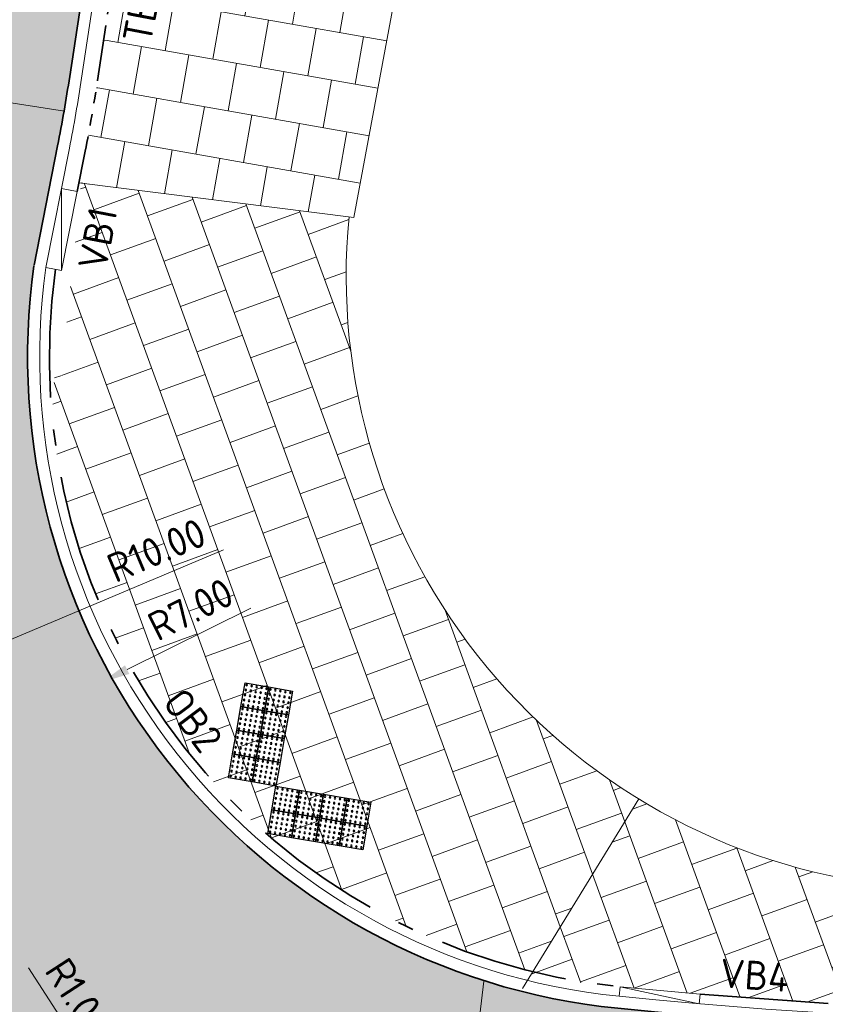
# Model space of a CAD drawing. Header units: metres. Extents: x 196651 to 397723, y 354703 to 710691.
# Tile 27 of 256: x 197544 to 197554, y 355999 to 356011. Entities that reach past the tile are written whole.
import ezdxf
from ezdxf.enums import TextEntityAlignment as Align

# ---------------------------------------------------------------- set-up
doc = ezdxf.new("R2010")
doc.units = ezdxf.units.M
doc.header["$MEASUREMENT"] = 0
for name, pattern in [('VH-OPSLUITBAND_100X200', [16, 8, -2, 4, -2]), ('VH-OPSLUITBAND_120X250', [26, 16, -4, 2, -4]), ('VH-RIJWIELPADBAND_410X225', [28, 16, -2, 2, -2, 0, -2, 2, -2]), ('VH-TROTTOIRBAND_180-200', [20, 10, -2, 2, -2, 2, -2])]:
    doc.linetypes.add(name, pattern=pattern)
for name, color, linetype, lineweight in [('N-WE-GR-GRAS_BERM-A', 86, 'Continuous', 5), ('N-WE-VH-GOOT_TEGEL-G', 170, 'Continuous', 35), ('N-WE-VH-KANTOPSLUITING_OPSLUITBAND_100X200-G', 5, 'VH-OPSLUITBAND_100X200', 35), ('N-WE-VH-KANTOPSLUITING_OPSLUITBAND_120X250-G', 5, 'VH-OPSLUITBAND_120X250', 35), ('N-WE-VH-KANTOPSLUITING_RIJWIELPADBAND_410X250-G', 5, 'VH-RIJWIELPADBAND_410X225', 35), ('N-WE-VH-KANTOPSLUITING_TEKST-T', 7, 'VH-OPSLUITBAND_100X200', 35), ('N-WE-VH-KANTOPSLUITING_TROTTOIRBAND_180 200-G', 6, 'VH-TROTTOIRBAND_180-200', 35), ('N-WE-VH-KANTVERHARDING-G', 1, 'Continuous', 5), ('N-WE-VH-VERHARDING_ASFALT_DEKLAAG-A', 251, 'Continuous', 5), ('N-WE-VH-VERHARDING_TEGEL-A', 252, 'Continuous', 5), ('N-WE-VH-VERKEERSTEGEL-NOPPENTEGEL-S', 5, 'Continuous', 25), ('X-XX-AL-AANPIJLING-M', 7, 'Continuous', 18)]:
    doc.layers.add(name, color=color, linetype=linetype, lineweight=lineweight)
doc.layers.add('N-WE-VH-VERHARDING_ASFALT_COATING_ROOD-G', color=7, linetype='Continuous', lineweight=5, true_color=0xffa8a8)
doc.layers.add('N-WE-VH-VERHARDING_ASFALT_DEKLAAG-G_ROOD', color=7, linetype='Continuous', lineweight=5, true_color=0xbf4040)
doc.styles.add('NLCS-ISO', font='NLCS-ISO.ttf')
doc.styles.add('NLCS-ISO-M200-T18', font='NLCS-ISO.ttf')
doc.dimstyles.new('NLCS-M200-T18-PIJL', dxfattribs={"dimscale": 0.2, "dimtxt": 1.799999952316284, "dimasz": 1.8, "dimexe": 2, "dimexo": 2, "dimgap": 0.7, "dimtad": 1, "dimzin": 0, "dimdsep": 46, "dimtxsty": 'NLCS-ISO-M200-T18', "dimcen": 0, "dimdle": 2, "dimse1": 1, "dimse2": 1, "dimclrd": 256, "dimclre": 256, "dimclrt": 256, "dimadec": 1, "dimazin": 0, "dimtfac": 1, "dimtofl": 0, "dimtmove": 1, "dimatfit": 0, "dimfxl": 2, "dimfxlon": 1, "dimtfillclr": 254, "dimtolj": 1, "dimtzin": 0, "dimlwd": 18, "dimlwe": 18, "dimarcsym": 0})

# ---------------------------------------------------------------- blocks, each defined once
blk = doc.blocks.new('TEKST TB')
at = {"style": 'NLCS-ISO'}
blk.add_attdef('TEKST_TROTTOIRBANDEN', text='', height=0.36, rotation=0.340705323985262, dxfattribs=at).set_placement((0, 0), align=Align.BOTTOM_CENTER)
blk = doc.blocks.new('*D1796')
at = {"layer": 'Defpoints', "color": 0, "transparency": 16777216}
for p in [(197656.5246603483, 356038.2042141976), (197542.917928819, 355978.7313126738)]:
    blk.add_point(p, dxfattribs=at)
at = {"layer": 'X-XX-AL-AANPIJLING-M', "linetype": 'Continuous', "lineweight": 18, "transparency": 16777216}
blk.add_line((197654.299166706, 356037.0391726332), (197656.2057201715, 356038.0372496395), dxfattribs=at)
at = {"layer": 'X-XX-AL-AANPIJLING-M', "transparency": 16777216}
blk.add_solid([(197656.1778927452, 356038.0904063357), (197656.2335475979, 356037.9840929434), (197656.5246603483, 356038.2042141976)], dxfattribs=at)
at = {"layer": 'X-XX-AL-AANPIJLING-M', "transparency": 16777216, "insert": (197654.9445604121, 356037.7382312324), "char_height": 0.3599999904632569, "attachment_point": 5, "rotation": 27.631969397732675, "style": 'NLCS-ISO-M200-T18'}
blk.add_mtext('\\A1;R128.23', dxfattribs=at)
blk = doc.blocks.new('*D1798')
at = {"layer": 'Defpoints', "color": 0, "transparency": 16777216}
for p in [(197550.8231187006, 356005.8690137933), (197544.555938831, 356002.7509284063)]:
    blk.add_point(p, dxfattribs=at)
at = {"layer": 'X-XX-AL-AANPIJLING-M', "linetype": 'Continuous', "lineweight": 18, "transparency": 16777216}
blk.add_line((197546.4181865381, 356003.6774451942), (197544.8782509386, 356002.9112870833), dxfattribs=at)
at = {"layer": 'X-XX-AL-AANPIJLING-M', "transparency": 16777216}
blk.add_solid([(197544.8515244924, 356002.9650057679), (197544.9049773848, 356002.8575683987), (197544.555938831, 356002.7509284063)], dxfattribs=at)
at = {"layer": 'X-XX-AL-AANPIJLING-M', "transparency": 16777216, "insert": (197545.666833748, 356003.6610451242), "char_height": 0.3599999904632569, "attachment_point": 5, "rotation": 26.45154252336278, "style": 'NLCS-ISO-M200-T18'}
blk.add_mtext('\\A1;R7.00', dxfattribs=at)
blk = doc.blocks.new('*D1996')
at = {"layer": 'Defpoints', "color": 0, "transparency": 16777216}
for p in [(197544.744996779, 355997.5142690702), (197545.289548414, 355996.6755417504)]:
    blk.add_point(p, dxfattribs=at)
at = {"layer": 'X-XX-AL-AANPIJLING-M', "linetype": 'Continuous', "lineweight": 18, "transparency": 16777216}
blk.add_line((197543.6515371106, 355999.1984335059), (197544.5489581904, 355997.8162109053), dxfattribs=at)
at = {"layer": 'X-XX-AL-AANPIJLING-M', "transparency": 16777216}
blk.add_solid([(197544.5992818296, 355997.8488840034), (197544.4986345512, 355997.7835378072), (197544.744996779, 355997.5142690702)], dxfattribs=at)
at = {"layer": 'X-XX-AL-AANPIJLING-M', "transparency": 16777216, "insert": (197544.2706210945, 355998.8325496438), "char_height": 0.3599999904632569, "attachment_point": 5, "rotation": 302.994029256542, "style": 'NLCS-ISO-M200-T18'}
blk.add_mtext('\\A1;R1.00', dxfattribs=at)
blk = doc.blocks.new('*U2075')
for centre in [(0.02500000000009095, 0.575000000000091), (0.02500000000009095, 0.512500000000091), (0.08750000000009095, 0.575000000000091), (0.08750000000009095, 0.512500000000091), (0.1500000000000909, 0.575000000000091), (0.1500000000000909, 0.512500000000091), (0.2125000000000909, 0.575000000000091), (0.2125000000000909, 0.512500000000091), (0.2749999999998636, 0.575000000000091), (0.2749999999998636, 0.512500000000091), (0.3250000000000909, 0.575000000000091), (0.3250000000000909, 0.512500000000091), (0.3875000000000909, 0.575000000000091), (0.3875000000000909, 0.512500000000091), (0.4500000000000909, 0.575000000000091), (0.4500000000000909, 0.512500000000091), (0.5125000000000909, 0.575000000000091), (0.5125000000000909, 0.512500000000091), (0.5749999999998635, 0.575000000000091), (0.5749999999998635, 0.512500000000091), (0.6250000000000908, 0.575000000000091), (0.6250000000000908, 0.512500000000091), (0.6875000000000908, 0.575000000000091), (0.6875000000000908, 0.512500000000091), (0.7500000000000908, 0.575000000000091), (0.7500000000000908, 0.512500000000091), (0.8125000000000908, 0.575000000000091), (0.8125000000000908, 0.512500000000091), (0.8749999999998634, 0.575000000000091), (0.8749999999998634, 0.512500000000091), (0.9250000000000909, 0.575000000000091), (0.9250000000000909, 0.512500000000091), (0.9875000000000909, 0.575000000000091), (0.9875000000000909, 0.512500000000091), (1.050000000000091, 0.575000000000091), (1.050000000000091, 0.512500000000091), (1.112500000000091, 0.575000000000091), (1.112500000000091, 0.512500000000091), (1.174999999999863, 0.575000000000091), (1.174999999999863, 0.512500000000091), (0.02500000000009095, 0.4500000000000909), (0.02500000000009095, 0.3875000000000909), (0.08750000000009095, 0.4500000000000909), (0.08750000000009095, 0.3875000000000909), (0.1500000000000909, 0.4500000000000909), (0.1500000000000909, 0.3875000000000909), (0.2125000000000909, 0.4500000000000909), (0.2125000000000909, 0.3875000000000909), (0.2749999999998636, 0.4500000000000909), (0.2749999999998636, 0.3875000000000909), (0.3250000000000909, 0.4500000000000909), (0.3250000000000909, 0.3875000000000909), (0.3875000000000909, 0.4500000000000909), (0.3875000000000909, 0.3875000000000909), (0.4500000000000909, 0.4500000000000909), (0.4500000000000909, 0.3875000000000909), (0.5125000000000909, 0.4500000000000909), (0.5125000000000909, 0.3875000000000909), (0.5749999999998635, 0.4500000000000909), (0.5749999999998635, 0.3875000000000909), (0.6250000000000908, 0.4500000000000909), (0.6250000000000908, 0.3875000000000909), (0.6875000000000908, 0.4500000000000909), (0.6875000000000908, 0.3875000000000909), (0.7500000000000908, 0.4500000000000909), (0.7500000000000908, 0.3875000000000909), (0.8125000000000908, 0.4500000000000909), (0.8125000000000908, 0.3875000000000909), (0.8749999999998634, 0.4500000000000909), (0.8749999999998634, 0.3875000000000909), (0.9250000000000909, 0.4500000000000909), (0.9250000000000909, 0.3875000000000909), (0.9875000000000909, 0.4500000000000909), (0.9875000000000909, 0.3875000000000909), (1.050000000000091, 0.4500000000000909), (1.050000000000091, 0.3875000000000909), (1.112500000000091, 0.4500000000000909), (1.112500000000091, 0.3875000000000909), (1.174999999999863, 0.4500000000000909), (1.174999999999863, 0.3875000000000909), (0.02500000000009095, 0.3250000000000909), (0.02500000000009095, 0.2750000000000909), (0.08750000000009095, 0.3250000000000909), (0.08750000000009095, 0.2750000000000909), (0.1500000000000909, 0.3250000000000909), (0.1500000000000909, 0.2750000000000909), (0.2125000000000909, 0.3250000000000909), (0.2125000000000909, 0.2750000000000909), (0.2749999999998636, 0.3250000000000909), (0.2749999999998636, 0.2750000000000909), (0.3250000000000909, 0.3250000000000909), (0.3250000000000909, 0.2750000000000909), (0.3875000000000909, 0.3250000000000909), (0.3875000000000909, 0.2750000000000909), (0.4500000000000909, 0.3250000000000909), (0.4500000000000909, 0.2750000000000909), (0.5125000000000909, 0.3250000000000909), (0.5125000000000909, 0.2750000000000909), (0.5749999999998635, 0.3250000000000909), (0.5749999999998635, 0.2750000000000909), (0.6250000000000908, 0.3250000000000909), (0.6250000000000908, 0.2750000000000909), (0.6875000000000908, 0.3250000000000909), (0.6875000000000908, 0.2750000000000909), (0.7500000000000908, 0.3250000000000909), (0.7500000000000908, 0.2750000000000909), (0.8125000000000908, 0.3250000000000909), (0.8125000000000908, 0.2750000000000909), (0.8749999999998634, 0.3250000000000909), (0.8749999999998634, 0.2750000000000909), (0.9250000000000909, 0.3250000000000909), (0.9250000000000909, 0.2750000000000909), (0.9875000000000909, 0.3250000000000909), (0.9875000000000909, 0.2750000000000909), (1.050000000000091, 0.3250000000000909), (1.050000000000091, 0.2750000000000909), (1.112500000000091, 0.3250000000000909), (1.112500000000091, 0.2750000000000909), (1.174999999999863, 0.3250000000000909), (1.174999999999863, 0.2750000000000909), (0.02500000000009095, 0.2125000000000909), (0.02500000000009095, 0.1500000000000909), (0.08750000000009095, 0.2125000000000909), (0.08750000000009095, 0.1500000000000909), (0.1500000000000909, 0.2125000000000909), (0.1500000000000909, 0.1500000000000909), (0.2125000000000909, 0.2125000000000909), (0.2125000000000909, 0.1500000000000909), (0.2749999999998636, 0.2125000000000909), (0.2749999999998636, 0.1500000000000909), (0.3250000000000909, 0.2125000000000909), (0.3250000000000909, 0.1500000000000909), (0.3875000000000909, 0.2125000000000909), (0.3875000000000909, 0.1500000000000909), (0.4500000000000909, 0.2125000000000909), (0.4500000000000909, 0.1500000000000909), (0.5125000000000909, 0.2125000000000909), (0.5125000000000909, 0.1500000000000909), (0.5749999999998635, 0.2125000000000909), (0.5749999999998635, 0.1500000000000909), (0.6250000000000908, 0.2125000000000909), (0.6250000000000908, 0.1500000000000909), (0.6875000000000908, 0.2125000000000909), (0.6875000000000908, 0.1500000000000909), (0.7500000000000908, 0.2125000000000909), (0.7500000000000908, 0.1500000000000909), (0.8125000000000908, 0.2125000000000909), (0.8125000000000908, 0.1500000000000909), (0.8749999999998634, 0.2125000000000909), (0.8749999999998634, 0.1500000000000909), (0.9250000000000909, 0.2125000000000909), (0.9250000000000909, 0.1500000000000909), (0.9875000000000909, 0.2125000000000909), (0.9875000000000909, 0.1500000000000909), (1.050000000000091, 0.2125000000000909), (1.050000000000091, 0.1500000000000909), (1.112500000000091, 0.2125000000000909), (1.112500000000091, 0.1500000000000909), (1.174999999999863, 0.2125000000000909), (1.174999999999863, 0.1500000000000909), (0.02500000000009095, 0.08750000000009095), (0.02500000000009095, 0.02500000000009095), (0.08750000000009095, 0.08750000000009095), (0.08750000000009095, 0.02500000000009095), (0.1500000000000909, 0.08750000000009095), (0.1500000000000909, 0.02500000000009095), (0.2125000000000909, 0.08750000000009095), (0.2125000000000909, 0.02500000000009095), (0.2749999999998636, 0.08750000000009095), (0.2749999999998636, 0.02500000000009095), (0.3250000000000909, 0.08750000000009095), (0.3250000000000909, 0.02500000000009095), (0.3875000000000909, 0.08750000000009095), (0.3875000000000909, 0.02500000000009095), (0.4500000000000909, 0.08750000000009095), (0.4500000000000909, 0.02500000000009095), (0.5125000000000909, 0.08750000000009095), (0.5125000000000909, 0.02500000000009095), (0.5749999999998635, 0.08750000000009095), (0.5749999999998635, 0.02500000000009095), (0.6250000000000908, 0.08750000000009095), (0.6250000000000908, 0.02500000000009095), (0.6875000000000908, 0.08750000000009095), (0.6875000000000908, 0.02500000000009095), (0.7500000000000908, 0.08750000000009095), (0.7500000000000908, 0.02500000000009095), (0.8125000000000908, 0.08750000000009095), (0.8125000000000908, 0.02500000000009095), (0.8749999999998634, 0.08750000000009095), (0.8749999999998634, 0.02500000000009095), (0.9250000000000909, 0.08750000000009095), (0.9250000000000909, 0.02500000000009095), (0.9875000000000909, 0.08750000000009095), (0.9875000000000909, 0.02500000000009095), (1.050000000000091, 0.08750000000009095), (1.050000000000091, 0.02500000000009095), (1.112500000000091, 0.08750000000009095), (1.112500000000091, 0.02500000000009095), (1.174999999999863, 0.08750000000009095), (1.174999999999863, 0.02500000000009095)]:
    blk.add_circle(centre, 0.01)
for points in [[(0.2999999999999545, 0.3000000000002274), (0.2999999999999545, 0.6000000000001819), (0, 0.6000000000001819), (0, 0.3)], [(0.5999999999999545, 0.3000000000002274), (0.5999999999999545, 0.6000000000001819), (0.2999999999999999, 0.6000000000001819), (0.2999999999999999, 0.3)], [(0.8999999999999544, 0.3000000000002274), (0.8999999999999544, 0.6000000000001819), (0.5999999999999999, 0.6000000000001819), (0.5999999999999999, 0.3)], [(1.199999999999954, 0.3000000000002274), (1.199999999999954, 0.6000000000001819), (0.8999999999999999, 0.6000000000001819), (0.8999999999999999, 0.3)], [(0.2999999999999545, 2.273736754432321e-13), (0.2999999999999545, 0.3000000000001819), (0, 0.3000000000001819), (0, 0)], [(0.5999999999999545, 2.273736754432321e-13), (0.5999999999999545, 0.3000000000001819), (0.2999999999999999, 0.3000000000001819), (0.2999999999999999, 0)], [(0.8999999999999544, 2.273736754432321e-13), (0.8999999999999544, 0.3000000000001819), (0.5999999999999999, 0.3000000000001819), (0.5999999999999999, 0)], [(1.199999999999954, 2.273736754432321e-13), (1.199999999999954, 0.3000000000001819), (0.8999999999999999, 0.3000000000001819), (0.8999999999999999, 0)]]:
    blk.add_3dface(points)
blk = doc.blocks.new('*D2172')
at = {"layer": 'Defpoints', "color": 0, "transparency": 16777216}
for p in [(197551.7896342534, 356006.8064872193), (197542.573678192, 356002.9249728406)]:
    blk.add_point(p, dxfattribs=at)
at = {"layer": 'X-XX-AL-AANPIJLING-M', "linetype": 'Continuous', "lineweight": 18, "transparency": 16777216}
blk.add_line((197546.0757414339, 356004.3999482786), (197542.9054526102, 356003.0647073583), dxfattribs=at)
at = {"layer": 'X-XX-AL-AANPIJLING-M', "transparency": 16777216}
blk.add_solid([(197542.8821635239, 356003.1200030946), (197542.9287416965, 356003.0094116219), (197542.573678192, 356002.9249728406)], dxfattribs=at)
at = {"layer": 'X-XX-AL-AANPIJLING-M', "transparency": 16777216, "insert": (197545.2419043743, 356004.3959822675), "char_height": 0.3599999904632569, "attachment_point": 5, "rotation": 22.839525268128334, "style": 'NLCS-ISO-M200-T18'}
blk.add_mtext('\\A1;R10.00', dxfattribs=at)
blk = doc.blocks.new('*D2173')
at = {"layer": 'Defpoints', "color": 0, "transparency": 16777216}
for p in [(197547.7158666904, 356001.5052916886), (197545.3917037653, 355993.8503412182)]:
    blk.add_point(p, dxfattribs=at)
at = {"layer": 'X-XX-AL-AANPIJLING-M', "linetype": 'Continuous', "lineweight": 18, "transparency": 16777216}
blk.add_line((197546.2157665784, 355996.5645055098), (197545.4962910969, 355994.1948139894), dxfattribs=at)
at = {"layer": 'X-XX-AL-AANPIJLING-M', "transparency": 16777216}
blk.add_solid([(197545.4388789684, 355994.2122452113), (197545.5537032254, 355994.1773827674), (197545.3917037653, 355993.8503412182)], dxfattribs=at)
at = {"layer": 'X-XX-AL-AANPIJLING-M', "transparency": 16777216, "insert": (197545.7120147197, 355996.0068012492), "char_height": 0.3599999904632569, "attachment_point": 5, "rotation": 73.11088788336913, "style": 'NLCS-ISO-M200-T18'}
blk.add_mtext('\\A1;R8.00', dxfattribs=at)

msp = doc.modelspace()

# ---------------------------------------------------------------- hatches: boundary and pattern name
at = {"layer": 'N-WE-GR-GRAS_BERM-A'}
h = msp.add_hatch(dxfattribs=at)
h.set_pattern_fill('AGR-GRAS_01', color=256, scale=0.04, pattern_type=2)
h.set_pattern_definition([(0, (0, 0), (1, 1), [0.12, -0.8]), (45, (0.4, 0.2), (-0.1131370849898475, 1.866761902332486), [0.12, -0.8]), (29.99999999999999, (0.08, 0.12), (0.2274613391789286, 1.286025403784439), [0.12, -0.8]), (15, (0.32, 0.48), (0.3856270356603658, 0.7244941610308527), [0.12, -0.8]), (135, (0.16, 2), (-0.02828427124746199, -0.6505382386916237), [0.12, -0.8]), (150, (1.2, 0.4), (0.2156921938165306, -0.5864101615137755), [0.12, -0.8]), (165, (0.24, 0.04), (0.1434520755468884, -0.7010146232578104), [0.12, -0.8]), (85, (0.4, 0.4), (-0.872677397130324, 1.040016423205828), [0.12, -0.8]), (99.99999999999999, (0, 0), (-1.112117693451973, 0.7787131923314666), [0.12, -0.7999999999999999])])
edge = h.paths.add_edge_path()
edge.add_line((197553.4292139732, 355996.4395306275), (197553.28032139, 355993.4331613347))
edge.add_arc((197555.2302487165, 356097.7120254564), 104.2970935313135, 268.9287418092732, 278.4503868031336)
edge.add_arc((197560.8972813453, 356052.3516237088), 58.60595351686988, 279.4870754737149, 294.1081427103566)
edge.add_line((197584.8354799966, 355998.8575078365), (197585.6162253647, 355999.2148827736))
edge.add_line((197585.6162253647, 355999.2148827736), (197586.1119467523, 356000.6630658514))
edge.add_line((197586.1119467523, 356000.6630658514), (197585.6204481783, 356001.6661783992))
edge.add_arc((197554.2789387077, 356074.1989401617), 79.01450338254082, 289.466007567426, 293.36924140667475, ccw=False)
edge.add_arc((197558.9937347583, 356064.9602062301), 68.74624990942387, 265.3572343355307, 288.3270304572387, ccw=False)
at = {"layer": 'N-WE-VH-VERHARDING_ASFALT_COATING_ROOD-G'}
msp.add_hatch(color=256, dxfattribs=at).paths.add_polyline_path([(197550.7287988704, 356053.5453685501, -0.01118977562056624), (197550.8840515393, 356054.4336867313), (197549.5527801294, 356054.7929404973), (197542.35, 356010.238), (197542.3189969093, 356010.2385957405, -0.03833906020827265), (197542.3094706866, 356010.1395174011), (197544.0931132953, 356009.8625783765, 0.005491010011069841), (197544.1632720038, 356010.2928692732)])
h = msp.add_hatch(color=256, dxfattribs=at)
edge = h.paths.add_edge_path()
edge.add_arc((197522.7364838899, 356000.600853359), 1.149999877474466, 344.7121018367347, 442.551190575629)
edge.add_line((197522.8855702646, 356001.7411484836), (197513.3164276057, 356002.4923494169))
edge.add_line((197513.3164276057, 356002.4923494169), (197513.3319286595, 356004.1248551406))
edge.add_line((197513.3319286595, 356004.1248551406), (197522.7385602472, 356004.37716049))
edge.add_arc((197522.627288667, 356008.5256684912), 4.150000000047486, 271.5364231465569, 339.805299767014)
edge.add_line((197526.5221672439, 356007.0930412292), (197531.0534343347, 356019.4121807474))
edge.add_line((197531.0534343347, 356019.4121807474), (197532.6051415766, 356018.8414266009))
edge.add_line((197532.6051415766, 356018.8414266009), (197528.6299639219, 356007.5484131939))
edge.add_line((197528.6299639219, 356007.5484131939), (197528.0526651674, 356005.5132318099))
edge.add_arc((197528.6779939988, 356005.3358512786), 0.6500000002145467, 164.1635025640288, 255.0470960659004)
edge.add_line((197528.5102777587, 356004.7078614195), (197529.5857392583, 356004.4206396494))
edge.add_line((197529.5857392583, 356004.4206396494), (197529.6331841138, 356004.5632259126))
edge.add_line((197529.6331841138, 356004.5632259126), (197539.5758153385, 356001.90786341))
edge.add_arc((197547.7158665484, 356001.5052916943), 8.149999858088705, 177.1687054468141, 178.2495302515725)
edge.add_line((197539.5696699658, 356001.7542473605), (197542.5045711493, 356000.9704280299))
edge.add_arc((197542.6722873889, 356001.598417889), 0.6500000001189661, 255.0470961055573, 389.736148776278)
edge.add_arc((197551.789634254, 356006.8064872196), 9.850000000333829, 172.0515655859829, 209.7361487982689, ccw=False)
edge.add_line((197542.0342639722, 356008.1685630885), (197542.3094086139, 356010.1391859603))
edge.add_line((197542.3094086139, 356010.1391859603), (197544.0971483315, 356009.8574962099))
edge.add_line((197544.0971483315, 356009.8574962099), (197544.0944383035, 356009.8428784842))
edge.add_line((197544.0944383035, 356009.8428784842), (197543.7184961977, 356007.9375179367))
edge.add_arc((197551.7896348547, 356006.8064915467), 8.14999999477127, 172.0229610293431, 185.3610577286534)
edge.add_arc((197551.8118195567, 356006.8154970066), 8.172931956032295, 185.4093828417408, 252.2037230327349)
edge.add_line((197549.3138982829, 355999.033645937), (197549.0974967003, 355997.1826234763))
edge.add_arc((197558.99373477, 356064.9602063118), 68.49624999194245, 258.65174460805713, 261.692916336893, ccw=False)
edge.add_arc((197545.2895484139, 355996.6755417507), 1.149999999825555, 78.66409308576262, 106.4997854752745)
edge.add_line((197544.962934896, 355997.7781856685), (197542.0081084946, 355998.5189593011))
edge.add_arc((197541.5752229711, 355998.2687391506), 0.5000000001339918, 30.02913435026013, 75.0470960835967)
edge.add_line((197541.7042354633, 355998.751808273), (197540.9913478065, 355998.9421980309))
edge.add_arc((197540.8623353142, 355998.4591289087), 0.5000000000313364, 75.04709607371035, 203.9635280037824)
edge.add_arc((197547.7158666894, 356001.5052916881), 7.999999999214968, 196.8112913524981, 203.9635279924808, ccw=False)
edge.add_line((197540.0577665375, 355999.1915280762), (197528.6236558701, 356002.24521759))
edge.add_arc((197521.7432003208, 356006.3268020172), 8.000000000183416, 281.58299197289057, 329.3229771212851, ccw=False)
edge.add_arc((197523.0499235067, 355998.6091449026), 0.3224997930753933, 338.2658075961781, 344.7121078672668)
edge.add_line((197523.361011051, 355998.5241116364), (197523.4274494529, 355998.7671713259))
edge.add_line((197523.4274494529, 355998.7671713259), (197523.8457889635, 356000.2976336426))
at = {"layer": 'N-WE-VH-VERHARDING_ASFALT_DEKLAAG-A', "lineweight": 9}
h = msp.add_hatch(dxfattribs=at)
h.set_pattern_fill('AVH-ASFALT', color=256, scale=0.4, angle=164, pattern_type=2)
h.set_pattern_definition([(224, (197553.4973760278, 356021.9022697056), (0.2778633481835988, -0.2877359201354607), []), (283.9999999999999, (197553.4973760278, 356021.9022697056), (0.3881182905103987, 0.09676875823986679), [])])
edge = h.paths.add_edge_path()
edge.add_arc((197547.7158666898, 356001.5052916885), 8.149999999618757, 169.7994745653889, 177.1687054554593)
edge.add_line((197539.5758153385, 356001.9078634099), (197529.6335274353, 356004.5631342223))
edge.add_line((197529.6335274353, 356004.5631342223), (197529.9521152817, 356005.5130980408))
edge.add_line((197529.9521152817, 356005.5130980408), (197533.7974973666, 356019.5356945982))
edge.add_arc((197533.365405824, 356019.6541866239), 0.4480440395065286, 344.664826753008, 470.4676068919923)
edge.add_line((197533.2087347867, 356020.0739456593), (197537.3909046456, 356031.8100736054))
edge.add_arc((197556.2304690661, 356025.0965937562), 19.99999998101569, 156.363063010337, 160.386471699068, ccw=False)
edge.add_line((197537.9083801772, 356033.1153878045), (197547.6235670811, 356055.3135533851))
edge.add_line((197547.6235670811, 356055.3135533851), (197549.5527801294, 356054.7929404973))
edge.add_line((197549.5527801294, 356054.7929404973), (197542.35, 356010.238))
edge.add_line((197542.35, 356010.238), (197542.3189969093, 356010.2385957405))
edge.add_arc((197541.6691168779, 356010.2510835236), 0.6499999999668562, 358.8991672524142, 529.7994745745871)
edge.add_line((197541.0293907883, 356010.3661944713), (197539.6946857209, 356002.9486058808))
at = {"layer": 'N-WE-VH-VERHARDING_ASFALT_DEKLAAG-G_ROOD'}
h = msp.add_hatch(color=256, dxfattribs=at)
edge = h.paths.add_edge_path()
edge.add_arc((197554.2789389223, 356074.1989402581), 78.76450334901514, 289.4678133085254, 302.2666273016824)
edge.add_line((197596.3281507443, 356007.5978083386), (197595.1872121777, 356009.1837028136))
edge.add_arc((197554.2789443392, 356074.1989282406), 76.81449026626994, 289.48819351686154, 302.1785371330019, ccw=False)
edge.add_arc((197558.038328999, 356069.5895712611), 71.24327878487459, 264.31616596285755, 287.87448266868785, ccw=False)
edge.add_arc((197551.9043202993, 356007.5578498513), 8.909115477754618, 253.0964873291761, 264.0607976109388, ccw=False)
edge.add_line((197549.3138982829, 355999.033645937), (197549.0974967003, 355997.1826234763))
edge.add_arc((197558.9937347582, 356064.9602062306), 68.49624990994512, 261.692916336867, 288.3249498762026)
at = {"layer": 'N-WE-VH-VERHARDING_TEGEL-A'}
h = msp.add_hatch(dxfattribs=at)
h.set_pattern_fill('AVH-TEGEL_300X300_HALFST', color=256, scale=2, angle=260, pattern_type=2)
h.set_pattern_definition([(260, (0, 0), (0.1912534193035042, -0.6429791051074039), [0.5999999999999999, -0.5999999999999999]), (350.0000000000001, (0, 0), (0.1041889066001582, 0.5908846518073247), [])])
h.paths.add_polyline_path([(197547.9126979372, 356027.3872759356), (197551.2024228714, 356026.8879110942), (197551.5447055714, 356028.7621639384), (197548.1839811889, 356028.7621639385)])
h.paths.add_polyline_path([(197550.1626985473, 356021.1946456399), (197546.7917747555, 356021.7063360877), (197544.481597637, 356009.9981499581), (197544.4792584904, 356009.9985267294), (197544.3311140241, 356009.1994444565), (197544.3066951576, 356008.9631839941), (197547.6980000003, 356008.537), (197548.6689999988, 356013.7549999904), (197549.1790000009, 356016.4750000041), (197549.74, 356019.3220000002), (197549.866, 356019.5699999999)])
h.paths.add_polyline_path([(197552.3868983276, 356033.168742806), (197549.1503935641, 356033.6600290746), (197548.1839811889, 356028.7621639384), (197551.5447055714, 356028.7621639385), (197551.577, 356028.939), (197552.233, 356032.26)])
h.paths.add_polyline_path([(197549.7234966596, 356036.5645672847), (197552.880825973, 356036.0852994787), (197552.979, 356036.665), (197555.9036435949, 356051.0747275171), (197556.5304257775, 356054.0107519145), (197551.387245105, 356055.1087175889), (197551.1923466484, 356054.2302388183), (197552.7368567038, 356051.8365479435)])
h = msp.add_hatch(dxfattribs=at)
h.set_pattern_fill('AVH-TEGEL_300X300_HALFST', color=256, scale=2, angle=260, pattern_type=2)
h.set_pattern_definition([(260, (197548.7574275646, 356031.9421142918), (0.1912534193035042, -0.6429791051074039), [0.5999999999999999, -0.5999999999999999]), (350.0000000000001, (197548.7574275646, 356031.9421142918), (0.1041889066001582, 0.5908846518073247), [])])
edge = h.paths.add_edge_path()
edge.add_line((197546.7917747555, 356021.7063360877), (197546.2619991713, 356021.7867535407))
edge.add_line((197546.2619991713, 356021.7867535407), (197544.509308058, 356010.2403426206))
edge.add_arc((197524.5380844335, 356013.2718808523), 20.19999992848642, 349.4969969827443, 351.3686603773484, ccw=False)
edge.add_line((197544.3996405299, 356009.5896822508), (197544.4792584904, 356009.9985267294))
edge.add_line((197544.4792584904, 356009.9985267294), (197544.481597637, 356009.9981499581))
edge.add_line((197544.481597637, 356009.9981499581), (197546.7917747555, 356021.7063360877))
edge = h.paths.add_edge_path()
edge.add_line((197548.5326415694, 356036.7453335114), (197549.7234966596, 356036.5645672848))
edge.add_line((197549.7234966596, 356036.5645672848), (197552.7368567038, 356051.8365479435))
edge.add_line((197552.7368567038, 356051.8365479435), (197551.1990774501, 356054.2198073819))
edge.add_arc((197570.6505889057, 356050.5213341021), 19.80000006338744, 169.2343966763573, 171.3686603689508)
edge.add_line((197551.0748349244, 356053.4928418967), (197548.5326415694, 356036.7453335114))
h.paths.add_polyline_path([(197549.1503935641, 356033.6600290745), (197548.0887685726, 356033.8211787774), (197547.1301632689, 356027.506061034), (197547.9126979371, 356027.3872759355)])
h = msp.add_hatch(dxfattribs=at)
h.set_pattern_fill('AVH-TEGEL_300X300_HALFST', color=256, scale=2, angle=200, style=0, pattern_type=2)
h.set_pattern_definition([(200, (0, 0), (-0.4612095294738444, -0.4871198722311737), [0.6, -0.6]), (290, (0, 0), (0.563815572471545, 0.2052120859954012), [])])
edge = h.paths.add_edge_path()
edge.add_arc((197551.7896341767, 356006.8064872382), 7.880000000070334, 185.477385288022, 256.2913949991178)
edge.add_line((197549.9221998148, 355999.1509605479), (197551.2423949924, 356001.3011773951))
edge.add_arc((197555.2367509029, 356007.8068301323), 7.634028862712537, 174.4550222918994, 238.45080970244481, ccw=False)
edge.add_line((197547.6384443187, 356008.5444843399), (197544.3066951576, 356008.9631839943))
edge.add_line((197544.3066951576, 356008.9631839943), (197544.1619584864, 356007.5628097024))
edge.add_line((197544.1619584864, 356007.5628097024), (197544.0591504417, 356006.568108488))
edge.add_line((197544.0591504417, 356006.568108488), (197543.9795743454, 356006.5763331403))
edge.add_arc((197550.8231187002, 356005.8690137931), 6.879999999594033, 174.0991067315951, 178.4566173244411)
h = msp.add_hatch(dxfattribs=at)
h.set_pattern_fill('AVH-TEGEL_300X300_HALFST', color=256, scale=2, angle=20, style=0, pattern_type=2)
h.set_pattern_definition([(20, (0, 0), (0.4612095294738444, 0.4871198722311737), [0.6, -0.6]), (110, (0, 0), (-0.563815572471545, -0.2052120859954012), [])])
edge = h.paths.add_edge_path()
edge.add_arc((197554.2788271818, 356074.1989038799), 76.54450646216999, 289.491126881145, 289.5248881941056)
edge.add_line((197579.8612483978, 356002.0559818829), (197579.3600609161, 356003.4690734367))
edge.add_arc((197558.0383289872, 356069.5895745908), 69.4732820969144, 267.1184119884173, 287.8728397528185, ccw=False)
edge.add_arc((197555.2367512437, 356007.8068299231), 7.634028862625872, 238.4508067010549, 264.8068481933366, ccw=False)
edge.add_line((197551.2423949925, 356001.3011773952), (197549.8825909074, 355999.0864490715))
edge.add_arc((197558.0383289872, 356069.5895745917), 70.97328209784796, 263.4014048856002, 287.8714103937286)

# ---------------------------------------------------------------- linework, layer by layer
at = {"layer": 'N-WE-VH-GOOT_TEGEL-G', "flags": 128}
for points in [[(197866.1533364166, 356128.2646931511, 0.3269534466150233), (197857.8188387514, 356133.0875539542), (197856.1657519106, 356132.9093047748, 0.06128720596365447), (197825.0365349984, 356125.6260440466, 0.01212265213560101), (197818.5935215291, 356123.0787361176), (197814.9221508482, 356121.4736490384), (197802.4610331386, 356115.9584449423), (197789.9629197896, 356107.1472932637), (197768.0015965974, 356097.4273642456), (197745.0209239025, 356090.535851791), (197713.0206198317, 356076.3727396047, 0.0597998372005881), (197653.0758249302, 356040.7542891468), (197649.9855954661, 356038.214516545), (197649.0843240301, 356037.4998937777, 0.001353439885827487), (197648.4857849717, 356037.0226646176, 0.01770595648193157), (197632.799694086, 356023.5066607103), (197611.0048032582, 356003.3393815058, -0.211706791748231), (197547.2728054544, 355981.5539173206, -0.211706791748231)], [(197543.7184961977, 356007.9375179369, 0.4259856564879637), (197550.9824665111, 355998.6965562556, 0.1031561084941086), (197579.9052222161, 356001.7851188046, 0.1019807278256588), (197606.4501345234, 356017.8195629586), (197623.4793686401, 356033.5770779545, -0.02028559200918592), (197642.3754352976, 356049.6899144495, 0.03995085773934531), (197643.5654582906, 356050.7882617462), (197644.0752422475, 356051.3403508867, -0.04326172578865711), (197645.3330549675, 356052.4859614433, -0.05896844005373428), (197707.344260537, 356089.1933578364)], [(197543.7198820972, 356007.9457385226), (197544.012608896, 356009.4293043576, 0.01104176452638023), (197544.1632720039, 356010.2928692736), (197550.7287988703, 356053.5453685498, -0.01118977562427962), (197550.8840515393, 356054.4336867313, -0.01118977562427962)], [(197544.9629348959, 355997.7781856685, -0.1221106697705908), (197545.5158321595, 355997.80305923, 0.008640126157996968), (197547.844345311, 355997.377461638, 0.1214245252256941), (197580.529359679, 355999.9374939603, 0.1020953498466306), (197607.7802216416, 356016.3935795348), (197624.8037483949, 356032.145813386, -0.02028559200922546), (197643.579465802, 356048.1560270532, 0.008291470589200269), (197643.8909640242, 356048.4089977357), (197644.6867733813, 356049.1282093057), (197645.5078978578, 356050.0174760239, -0.01915570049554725), (197645.9351192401, 356050.4459916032, -0.437798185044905), (197647.6201098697, 356050.3164690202), (197648.3039604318, 356049.451091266)]]:
    msp.add_lwpolyline(points, format="xyb", dxfattribs=at)
at = {"layer": 'N-WE-VH-KANTOPSLUITING_OPSLUITBAND_100X200-G', "ltscale": 0.1, "flags": 128}
msp.add_lwpolyline([(197547.1248335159, 355995.9905567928), (197547.3521518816, 355996.8395826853, -0.3857631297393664), (197547.8036518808, 355997.1307957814), (197548.7914992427, 355996.9751985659, 0.1177450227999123), (197580.6103283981, 355999.7009558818, 0.01703271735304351), (197585.6204481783, 356001.6661783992), (197586.1119467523, 356000.6630658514), (197585.6157719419, 355999.2135581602)], format="xyb", dxfattribs=at)
at = {"layer": 'N-WE-VH-KANTOPSLUITING_OPSLUITBAND_120X250-G', "ltscale": 0.1}
msp.add_arc((197551.7896342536, 356006.8064872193), 7.88, 172.0714802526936, 264.3161662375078, dxfattribs=at)
at = {"layer": 'N-WE-VH-KANTOPSLUITING_RIJWIELPADBAND_410X250-G', "ltscale": 0.1, "flags": 128}
msp.add_lwpolyline([(197552.0049883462, 355998.873200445, 0.09958380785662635), (197579.818731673, 356002.0409193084, 0.01395862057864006), (197583.8054879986, 356003.578518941)], format="xyb", dxfattribs=at)
at = {"layer": 'N-WE-VH-KANTOPSLUITING_TROTTOIRBAND_180 200-G', "ltscale": 0.07, "flags": 128}
msp.add_lwpolyline([(197544.2568423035, 356008.8590696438), (197544.3559884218, 356009.3615511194, 0.01104176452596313), (197544.509308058, 356010.2403426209), (197546.1119230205, 356020.7980791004)], format="xyb", dxfattribs=at)
at = {"layer": 'N-WE-VH-KANTVERHARDING-G', "flags": 128}
for points in [[(197721.489, 356101.431), (197720.4874792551, 356097.2741386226), (197706.5064813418, 356091.086246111, 0.06078444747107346), (197642.3061560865, 356052.7685730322), (197641.9255231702, 356051.5855424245), (197641.9109824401, 356051.5741908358, 0.02093380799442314), (197622.2772393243, 356034.8762257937), (197605.2480029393, 356019.1187086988, -0.1017987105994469), (197579.3600525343, 356003.4690970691, -0.09080911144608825), (197554.5457726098, 356000.2041368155, -0.4160134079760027), (197547.6384443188, 356008.5444843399)], [(197745.0730259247, 356090.394876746), (197713.081328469, 356076.2355737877, 0.05979775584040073), (197653.1691920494, 356040.6368648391), (197650.0798209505, 356038.0977977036), (197649.1775189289, 356037.3823577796, 0.001353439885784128), (197648.5796148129, 356036.905634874, 0.01770595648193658), (197632.9015694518, 356023.3965634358), (197611.1066786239, 356003.2292842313, -0.2117067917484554), (197547.2596411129, 355981.4044961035, -0.2117067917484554)], [(197550.9973223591, 355998.8458187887, 0.1031486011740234), (197579.8571718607, 356001.9272301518, 0.1019737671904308), (197606.3482568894, 356017.9296581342), (197623.3774932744, 356033.687175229, -0.02028559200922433), (197642.2828175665, 356049.8079057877, 0.03995085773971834), (197643.4552540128, 356050.8900213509), (197643.9650379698, 356051.4421104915, -0.04326172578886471), (197645.2420051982, 356052.6051668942, -0.05896844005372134), (197707.2835518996, 356089.3305236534)], [(197543.8670447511, 356007.9167014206), (197544.1597715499, 356009.4002672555, 0.01104176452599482), (197544.31157317, 356010.270357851), (197550.8771000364, 356053.5228571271, -0.01679648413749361), (197551.1231926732, 356054.8434630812), (197553.2839938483, 356064.6059715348)], [(197546.3857202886, 355993.616647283), (197547.2555542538, 355996.8654457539, -0.3857631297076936), (197547.8199292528, 355997.2294621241, 0.121430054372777), (197580.5779408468, 355999.7955710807, 0.1021001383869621), (197607.8821100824, 356016.2834943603), (197624.9056237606, 356032.0357161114, -0.02028559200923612), (197643.6720835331, 356048.0380357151, 0.00829147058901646), (197643.9874433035, 356048.2941423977)]]:
    msp.add_lwpolyline(points, format="xyb", dxfattribs=at)
for points in [[(197564.6378474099, 356086.3184652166), (197562.128, 356076.975), (197562.11, 356076.821), (197561.918, 356076.64), (197559.467, 356066.939), (197556.979, 356056.112), (197555.9036435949, 356051.0747275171), (197552.979, 356036.665), (197552.233, 356032.26), (197551.577, 356028.939), (197549.866, 356019.57), (197549.74, 356019.322), (197549.179, 356016.4750000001), (197548.669, 356013.755), (197547.6979999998, 356008.5369999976)], [(197547.698, 356008.537), (197544.2780946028, 356008.966778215)], [(197544.2568423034, 356008.8590696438), (197544.0606254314, 356008.89778578)], [(197544.063261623, 356007.8779852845), (197544.0606254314, 356008.89778578)], [(197544.2568423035, 356008.8590696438), (197544.063261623, 356007.8779852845)], [(197544.063261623, 356007.8779852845), (197543.8670447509, 356007.9167014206)], [(197549.0974967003, 355997.1826234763), (197549.3138982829, 355999.033645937)], [(197550.9973223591, 355998.8458187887), (197551.0092070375, 355998.9652288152)], [(197551.9938397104, 355998.7537156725), (197551.0091893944, 355998.9650515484)], [(197552.0049883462, 355998.873200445), (197551.0091893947, 355998.9650515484)], [(197551.9931024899, 355998.753778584), (197552.0049883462, 355998.873200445)]]:
    msp.add_lwpolyline(points, dxfattribs=at)
at = {"layer": 'N-WE-VH-KANTVERHARDING-G'}
msp.add_arc((197551.7896342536, 356006.8064872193), 8, 172.0229303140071, 264.3161662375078, dxfattribs=at)
at = {"layer": 'N-WE-VH-VERHARDING_ASFALT_COATING_ROOD-G', "flags": 128}
msp.add_lwpolyline([(197542.3094552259, 356010.1395198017), (197544.0979512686, 356009.8618272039)], dxfattribs=at)
at = {"layer": 'N-WE-VH-VERHARDING_TEGEL-A', "flags": 128}
msp.add_lwpolyline([(197549.7956407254, 355998.9448323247), (197551.2423949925, 356001.3011773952)], dxfattribs=at)

# ---------------------------------------------------------------- block references
at = {"layer": 'N-WE-VH-KANTOPSLUITING_TEKST-T'}
for p, rotation, values in [((197545.3474975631, 356011.0279224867), 78.83817718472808, {'TEKST_TROTTOIRBANDEN': 'TB1'}), ((197544.79369595, 356008.2212059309), 78.83817718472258, {'TEKST_TROTTOIRBANDEN': 'VB1'}), ((197545.4649737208, 356002.1061607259), 306.6187906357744, {'TEKST_TROTTOIRBANDEN': 'OB2'}), ((197552.6622626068, 355998.8201978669), 355.6558125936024, {'TEKST_TROTTOIRBANDEN': 'VB4'})]:
    msp.add_blockref('TEKST TB', p, dxfattribs=dict(at, rotation=rotation)).add_auto_attribs(values)
at = {"layer": 'N-WE-VH-VERKEERSTEGEL-NOPPENTEGEL-S', "xscale": -1}
for p, rotation in [((197546.1368134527, 356001.5659124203), 260), ((197547.8106658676, 356000.6688141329), 350.342885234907)]:
    msp.add_blockref('*U2075', p, dxfattribs=dict(at, rotation=rotation))

# ---------------------------------------------------------------- dimensions: what is measured, and where the dimension line sits
at = {"layer": 'X-XX-AL-AANPIJLING-M'}
for center, mpoint, picture, middle in [((197542.917928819, 355978.7313126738), (197656.5246603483, 356038.2042141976), '*D1796', (197655.0929733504, 356037.4547288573)), ((197551.7896342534, 356006.8064872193), (197542.573678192, 356002.9249728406), '*D2172', (197545.3661128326, 356004.1010716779)), ((197550.8231187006, 356005.8690137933), (197544.555938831, 356002.7509284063), '*D1798', (197545.8093747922, 356003.3745454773)), ((197547.7158666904, 356001.5052916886), (197545.3917037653, 355993.8503412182), '*D2173', (197546.0182127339, 355995.9138347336))]:
    dim = msp.add_radius_dim(center=center, mpoint=mpoint, dimstyle='NLCS-M200-T18-PIJL', dxfattribs=at)
    dim.commit()
    dim.dimension.update_dxf_attribs({"geometry": picture, "text_midpoint": middle, "dimtype": 164})
dim = msp.add_radius_dim(center=(197545.289548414, 355996.6755417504), mpoint=(197544.744996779, 355997.5142690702), dimstyle='NLCS-M200-T18-PIJL', dxfattribs=at)
dim.commit()
dim.dimension.update_dxf_attribs({"geometry": '*D1996', "text_midpoint": (197544.2706210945, 355998.8325496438)})

doc.saveas('drawing.dxf')
